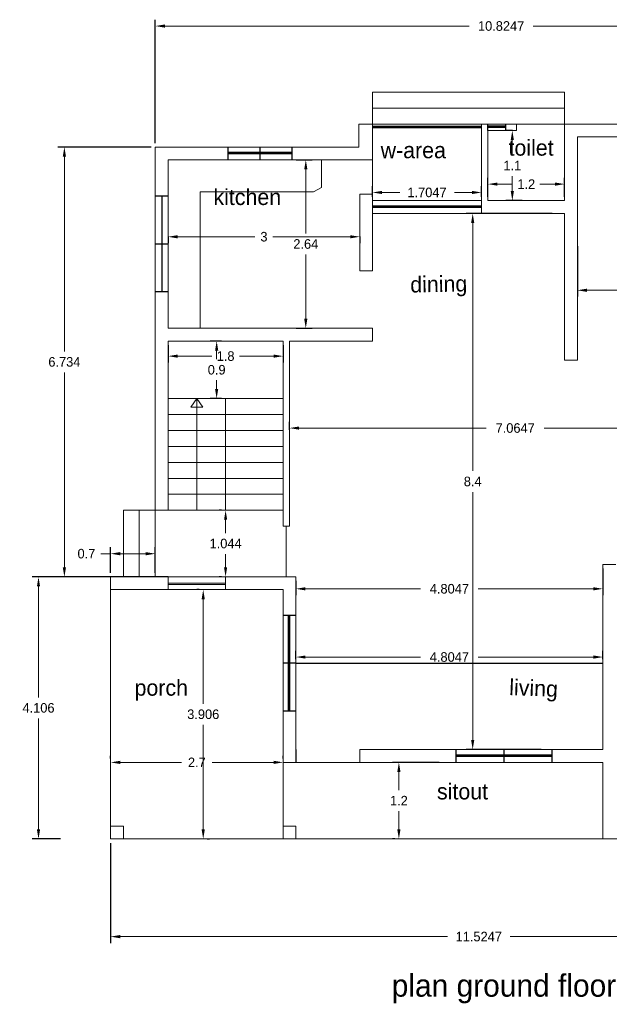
# Model space of a CAD drawing. Header units: inches. Extents: x -100 to 1476, y -184 to 112.
# Tile 26 of 36: x 313 to 322, y -16 to -1. Entities that reach past the tile are written whole.
import ezdxf

# ---------------------------------------------------------------- set-up
doc = ezdxf.new("R2010")
doc.units = ezdxf.units.IN
doc.header["$MEASUREMENT"] = 0
doc.header["$PDMODE"] = 66
doc.dimstyles.get("Standard").update_dxf_attribs({"dimtxt": 0.15, "dimasz": 0.15, "dimexe": 0.1, "dimexo": 0.0625, "dimgap": 0.09, "dimtad": 0, "dimtih": 1, "dimtoh": 1, "dimdec": 4, "dimdsep": 46, "dimtxsty": 'Standard', "dimcen": 0.09, "dimadec": 0, "dimazin": 0, "dimtfac": 1, "dimtdec": 4, "dimtofl": 0, "dimtmove": 0, "dimatfit": 3, "dimfxl": 0, "dimtolj": 1, "dimtzin": 0, "dimlwd": 15, "dimarcsym": 0})

# ---------------------------------------------------------------- blocks, each defined once
blk = doc.blocks.new('*D214')
at = {"color": 0, "linetype": 'ByBlock', "lineweight": -2, "ltscale": 0.0008, "transparency": 16777216}
for p, q in [((314.248, -13.869), (314.248, -15.436)), ((325.773, -13.869), (325.773, -15.436))]:
    blk.add_line(p, q, dxfattribs=at)
at = {"color": 0, "linetype": 'ByBlock', "lineweight": 15, "ltscale": 0.0008, "transparency": 16777216}
for p, q in [((314.398, -15.336), (319.52, -15.336)), ((325.623, -15.336), (320.5, -15.336))]:
    blk.add_line(p, q, dxfattribs=at)
at = {"color": 0, "linetype": 'ByBlock', "ltscale": 0.0008, "transparency": 16777216}
for points in [[(314.398, -15.311), (314.398, -15.361), (314.248, -15.336)], [(325.623, -15.311), (325.623, -15.361), (325.773, -15.336)]]:
    blk.add_solid(points, dxfattribs=at)
at = {"layer": 'Defpoints', "color": 0, "linetype": 'ByBlock', "ltscale": 0.0008, "transparency": 16777216}
for p in [(314.248, -13.806), (325.773, -13.806), (314.248, -15.336)]:
    blk.add_point(p, dxfattribs=at)
at = {"color": 0, "linetype": 'ByBlock', "lineweight": 20, "ltscale": 0.0008, "transparency": 16777216, "insert": (320.01, -15.336), "char_height": 0.15, "attachment_point": 5}
blk.add_mtext('\\A1;11.5247', dxfattribs=at)
blk = doc.blocks.new('*D215')
at = {"color": 0, "linetype": 'ByBlock', "lineweight": -2, "ltscale": 0.0008, "transparency": 16777216}
for p, q in [((321.953, -9.569), (321.953, -9.987)), ((317.148, -9.763), (317.148, -9.987))]:
    blk.add_line(p, q, dxfattribs=at)
at = {"color": 0, "linetype": 'ByBlock', "lineweight": 15, "ltscale": 0.0008, "transparency": 16777216}
for p, q in [((317.298, -9.887), (319.098, -9.887)), ((321.803, -9.887), (320.003, -9.887))]:
    blk.add_line(p, q, dxfattribs=at)
at = {"color": 0, "linetype": 'ByBlock', "ltscale": 0.0008, "transparency": 16777216}
for points in [[(317.298, -9.862), (317.298, -9.912), (317.148, -9.887)], [(321.803, -9.862), (321.803, -9.912), (321.953, -9.887)]]:
    blk.add_solid(points, dxfattribs=at)
at = {"layer": 'Defpoints', "color": 0, "linetype": 'ByBlock', "ltscale": 0.0008, "transparency": 16777216}
for p in [(321.953, -9.506), (317.148, -9.7), (317.148, -9.887)]:
    blk.add_point(p, dxfattribs=at)
at = {"color": 0, "linetype": 'ByBlock', "lineweight": 20, "ltscale": 0.0008, "transparency": 16777216, "insert": (319.55, -9.887), "char_height": 0.15, "attachment_point": 5}
blk.add_mtext('\\A1;4.8047', dxfattribs=at)
blk = doc.blocks.new('*D221')
at = {"color": 0, "linetype": 'ByBlock', "lineweight": -2, "ltscale": 0.0008, "transparency": 16777216}
for p, q in [((319.388, -12.606), (318.66, -12.606)), ((318.698, -13.806), (318.66, -13.806))]:
    blk.add_line(p, q, dxfattribs=at)
at = {"color": 0, "linetype": 'ByBlock', "lineweight": 15, "ltscale": 0.0008, "transparency": 16777216}
for p, q in [((318.76, -12.756), (318.76, -13.041)), ((318.76, -13.656), (318.76, -13.371))]:
    blk.add_line(p, q, dxfattribs=at)
at = {"color": 0, "linetype": 'ByBlock', "ltscale": 0.0008, "transparency": 16777216}
for points in [[(318.735, -12.756), (318.785, -12.756), (318.76, -12.606)], [(318.735, -13.656), (318.785, -13.656), (318.76, -13.806)]]:
    blk.add_solid(points, dxfattribs=at)
at = {"layer": 'Defpoints', "color": 0, "linetype": 'ByBlock', "ltscale": 0.0008, "transparency": 16777216}
for p in [(319.45, -12.606), (318.76, -13.806), (318.76, -13.806)]:
    blk.add_point(p, dxfattribs=at)
at = {"color": 0, "linetype": 'ByBlock', "lineweight": 20, "ltscale": 0.0008, "transparency": 16777216, "insert": (318.76, -13.206), "char_height": 0.15, "attachment_point": 5}
blk.add_mtext('\\A1;1.2', dxfattribs=at)
blk = doc.blocks.new('*D222')
at = {"color": 0, "linetype": 'ByBlock', "lineweight": -2, "ltscale": 0.0008, "transparency": 16777216}
for p, q in [((315.635, -9.9), (315.598, -9.9)), ((315.76, -13.806), (315.798, -13.806))]:
    blk.add_line(p, q, dxfattribs=at)
at = {"color": 0, "linetype": 'ByBlock', "lineweight": 15, "ltscale": 0.0008, "transparency": 16777216}
for p, q in [((315.698, -10.05), (315.698, -11.688)), ((315.698, -13.656), (315.698, -12.018))]:
    blk.add_line(p, q, dxfattribs=at)
at = {"color": 0, "linetype": 'ByBlock', "ltscale": 0.0008, "transparency": 16777216}
for points in [[(315.673, -10.05), (315.723, -10.05), (315.698, -9.9)], [(315.673, -13.656), (315.723, -13.656), (315.698, -13.806)]]:
    blk.add_solid(points, dxfattribs=at)
at = {"layer": 'Defpoints', "color": 0, "linetype": 'ByBlock', "ltscale": 0.0008, "transparency": 16777216}
for p in [(315.698, -9.9), (315.698, -13.806), (315.698, -13.806)]:
    blk.add_point(p, dxfattribs=at)
at = {"color": 0, "linetype": 'ByBlock', "lineweight": 20, "ltscale": 0.0008, "transparency": 16777216, "insert": (315.698, -11.853), "char_height": 0.15, "attachment_point": 5}
blk.add_mtext('\\A1;3.906', dxfattribs=at)
blk = doc.blocks.new('*D223')
at = {"color": 0, "linetype": 'ByBlock', "lineweight": -2, "ltscale": 0.0008, "transparency": 16777216}
for p, q in [((321.159, -4.006), (319.815, -4.006)), ((320.988, -12.406), (319.815, -12.406))]:
    blk.add_line(p, q, dxfattribs=at)
at = {"color": 0, "linetype": 'ByBlock', "lineweight": 15, "ltscale": 0.0008, "transparency": 16777216}
for p, q in [((319.915, -4.156), (319.915, -8.041)), ((319.915, -12.256), (319.915, -8.371))]:
    blk.add_line(p, q, dxfattribs=at)
at = {"color": 0, "linetype": 'ByBlock', "ltscale": 0.0008, "transparency": 16777216}
for points in [[(319.89, -4.156), (319.94, -4.156), (319.915, -4.006)], [(319.89, -12.256), (319.94, -12.256), (319.915, -12.406)]]:
    blk.add_solid(points, dxfattribs=at)
at = {"layer": 'Defpoints', "color": 0, "linetype": 'ByBlock', "ltscale": 0.0008, "transparency": 16777216}
for p in [(321.221, -4.006), (319.915, -12.406), (321.05, -12.406)]:
    blk.add_point(p, dxfattribs=at)
at = {"color": 0, "linetype": 'ByBlock', "lineweight": 20, "ltscale": 0.0008, "transparency": 16777216, "insert": (319.915, -8.206), "char_height": 0.15, "attachment_point": 5}
blk.add_mtext('\\A1;8.4', dxfattribs=at)
blk = doc.blocks.new('*D224')
at = {"color": 0, "linetype": 'ByBlock', "lineweight": -2, "ltscale": 0.0008, "transparency": 16777216}
for p, q in [((321.553, -4.519), (321.553, -5.31)), ((325.573, -4.519), (325.573, -5.31))]:
    blk.add_line(p, q, dxfattribs=at)
at = {"color": 0, "linetype": 'ByBlock', "lineweight": 15, "ltscale": 0.0008, "transparency": 16777216}
for p, q in [((321.703, -5.21), (323.26, -5.21)), ((325.423, -5.21), (323.865, -5.21))]:
    blk.add_line(p, q, dxfattribs=at)
at = {"color": 0, "linetype": 'ByBlock', "ltscale": 0.0008, "transparency": 16777216}
for points in [[(321.703, -5.185), (321.703, -5.235), (321.553, -5.21)], [(325.423, -5.185), (325.423, -5.235), (325.573, -5.21)]]:
    blk.add_solid(points, dxfattribs=at)
at = {"layer": 'Defpoints', "color": 0, "linetype": 'ByBlock', "ltscale": 0.0008, "transparency": 16777216}
for p in [(321.553, -4.456), (325.573, -4.456), (325.573, -5.21)]:
    blk.add_point(p, dxfattribs=at)
at = {"color": 0, "linetype": 'ByBlock', "lineweight": 20, "ltscale": 0.0008, "transparency": 16777216, "insert": (323.563, -5.21), "char_height": 0.15, "attachment_point": 5}
blk.add_mtext('\\A1;4.02', dxfattribs=at)
blk = doc.blocks.new('*D225')
at = {"color": 0, "linetype": 'ByBlock', "lineweight": -2, "ltscale": 0.0008, "transparency": 16777216}
for p, q in [((320.54, -2.706), (320.435, -2.706)), ((320.69, -3.806), (320.435, -3.806))]:
    blk.add_line(p, q, dxfattribs=at)
at = {"color": 0, "linetype": 'ByBlock', "lineweight": 15, "ltscale": 0.0008, "transparency": 16777216}
for p, q in [((320.535, -2.856), (320.535, -3.091)), ((320.535, -3.656), (320.535, -3.421))]:
    blk.add_line(p, q, dxfattribs=at)
at = {"color": 0, "linetype": 'ByBlock', "lineweight": 18, "ltscale": 3, "transparency": 16777216}
for points in [[(320.56, -2.856), (320.51, -2.856), (320.535, -2.706)], [(320.51, -3.656), (320.56, -3.656), (320.535, -3.806)]]:
    blk.add_solid(points, dxfattribs=at)
at = {"layer": 'Defpoints', "color": 0, "linetype": 'ByBlock', "lineweight": 18, "transparency": 16777216}
for p in [(320.535, -2.706), (320.603, -2.706), (320.753, -3.806)]:
    blk.add_point(p, dxfattribs=at)
at = {"color": 0, "linetype": 'ByBlock', "lineweight": 20, "ltscale": 3, "transparency": 16777216, "insert": (320.535, -3.256), "char_height": 0.15, "attachment_point": 5}
blk.add_mtext('\\A1;1.1', dxfattribs=at)
blk = doc.blocks.new('*D226')
at = {"color": 0, "linetype": 'ByBlock', "lineweight": -2, "ltscale": 0.0008, "transparency": 16777216}
for p, q in [((320.153, -3.744), (320.153, -3.447)), ((321.353, -3.744), (321.353, -3.447))]:
    blk.add_line(p, q, dxfattribs=at)
at = {"color": 0, "linetype": 'ByBlock', "lineweight": 15, "ltscale": 0.0008, "transparency": 16777216}
for p, q in [((320.303, -3.547), (320.538, -3.547)), ((321.203, -3.547), (320.968, -3.547))]:
    blk.add_line(p, q, dxfattribs=at)
at = {"color": 0, "linetype": 'ByBlock', "ltscale": 0.0008, "transparency": 16777216}
for points in [[(320.303, -3.522), (320.303, -3.572), (320.153, -3.547)], [(321.203, -3.522), (321.203, -3.572), (321.353, -3.547)]]:
    blk.add_solid(points, dxfattribs=at)
at = {"layer": 'Defpoints', "color": 0, "linetype": 'ByBlock', "ltscale": 0.0008, "transparency": 16777216}
for p in [(321.353, -3.547), (320.153, -3.806), (321.353, -3.806)]:
    blk.add_point(p, dxfattribs=at)
at = {"color": 0, "linetype": 'ByBlock', "lineweight": 20, "ltscale": 0.0008, "transparency": 16777216, "insert": (320.753, -3.547), "char_height": 0.15, "attachment_point": 5}
blk.add_mtext('\\A1;1.2', dxfattribs=at)
blk = doc.blocks.new('*D228')
at = {"color": 0, "linetype": 'ByBlock', "lineweight": -2, "ltscale": 0.0008, "transparency": 16777216}
for p, q in [((314.948, -2.904), (314.948, -0.971)), ((325.773, -2.904), (325.773, -0.971))]:
    blk.add_line(p, q, dxfattribs=at)
at = {"color": 0, "linetype": 'ByBlock', "lineweight": 15, "ltscale": 0.0008, "transparency": 16777216}
for p, q in [((315.098, -1.071), (319.858, -1.071)), ((325.623, -1.071), (320.863, -1.071))]:
    blk.add_line(p, q, dxfattribs=at)
at = {"color": 0, "linetype": 'ByBlock', "lineweight": 18, "ltscale": 0.0008, "transparency": 16777216}
for points in [[(315.098, -1.046), (315.098, -1.096), (314.948, -1.071)], [(325.623, -1.096), (325.623, -1.046), (325.773, -1.071)]]:
    blk.add_solid(points, dxfattribs=at)
at = {"layer": 'Defpoints', "color": 0, "linetype": 'ByBlock', "lineweight": 18, "transparency": 16777216}
for p in [(325.773, -1.071), (314.948, -2.966), (325.773, -2.966)]:
    blk.add_point(p, dxfattribs=at)
at = {"color": 0, "linetype": 'ByBlock', "ltscale": 0.0008, "transparency": 16777216, "insert": (320.36, -1.071), "char_height": 0.15, "attachment_point": 5}
blk.add_mtext('\\A1;10.8247', dxfattribs=at)
blk = doc.blocks.new('*D229')
at = {"color": 0, "linetype": 'ByBlock', "lineweight": -2, "ltscale": 0.0008, "transparency": 16777216}
for p, q in [((314.248, -9.638), (314.248, -9.237)), ((314.948, -9.638), (314.948, -9.237))]:
    blk.add_line(p, q, dxfattribs=at)
at = {"color": 0, "linetype": 'ByBlock', "lineweight": 15, "ltscale": 0.0008, "transparency": 16777216}
for p, q in [((314.248, -9.337), (314.098, -9.337)), ((314.798, -9.337), (314.398, -9.337))]:
    blk.add_line(p, q, dxfattribs=at)
at = {"color": 0, "linetype": 'ByBlock', "ltscale": 0.0008, "transparency": 16777216}
for points in [[(314.398, -9.312), (314.398, -9.362), (314.248, -9.337)], [(314.798, -9.312), (314.798, -9.362), (314.948, -9.337)]]:
    blk.add_solid(points, dxfattribs=at)
at = {"layer": 'Defpoints', "color": 0, "linetype": 'ByBlock', "ltscale": 0.0008, "transparency": 16777216}
for p in [(314.248, -9.337), (314.248, -9.7), (314.948, -9.7)]:
    blk.add_point(p, dxfattribs=at)
at = {"color": 0, "linetype": 'ByBlock', "ltscale": 0.0008, "transparency": 16777216, "insert": (313.87, -9.337), "char_height": 0.15, "attachment_point": 5}
blk.add_mtext('\\A1;0.7', dxfattribs=at)
blk = doc.blocks.new('*D232')
at = {"color": 0, "linetype": 'ByBlock', "lineweight": -2, "ltscale": 0.0008, "transparency": 16777216}
for p, q in [((315.985, -6.006), (315.808, -6.006)), ((315.985, -6.906), (315.808, -6.906))]:
    blk.add_line(p, q, dxfattribs=at)
at = {"color": 0, "linetype": 'ByBlock', "lineweight": 15, "ltscale": 0.0008, "transparency": 16777216}
for p, q in [((315.908, -6.156), (315.908, -6.291)), ((315.908, -6.756), (315.908, -6.621))]:
    blk.add_line(p, q, dxfattribs=at)
at = {"color": 0, "linetype": 'ByBlock', "lineweight": 18, "ltscale": 0.0008, "transparency": 16777216}
for points in [[(315.933, -6.156), (315.883, -6.156), (315.908, -6.006)], [(315.883, -6.756), (315.933, -6.756), (315.908, -6.906)]]:
    blk.add_solid(points, dxfattribs=at)
at = {"layer": 'Defpoints', "color": 0, "linetype": 'ByBlock', "lineweight": 18, "transparency": 16777216}
for p in [(315.908, -6.006), (316.048, -6.006), (316.048, -6.906)]:
    blk.add_point(p, dxfattribs=at)
at = {"color": 0, "linetype": 'ByBlock', "ltscale": 0.0008, "transparency": 16777216, "insert": (315.908, -6.456), "char_height": 0.15, "attachment_point": 5}
blk.add_mtext('\\A1;0.9', dxfattribs=at)
blk = doc.blocks.new('*D233')
at = {"color": 0, "linetype": 'ByBlock', "lineweight": -2, "ltscale": 0.0008, "transparency": 16777216}
for p, q in [((315.985, -8.656), (315.948, -8.656)), ((315.985, -9.7), (315.948, -9.7))]:
    blk.add_line(p, q, dxfattribs=at)
at = {"color": 0, "linetype": 'ByBlock', "lineweight": 15, "ltscale": 0.0008, "transparency": 16777216}
for p, q in [((316.048, -8.806), (316.048, -9.013)), ((316.048, -9.55), (316.048, -9.343))]:
    blk.add_line(p, q, dxfattribs=at)
at = {"color": 0, "linetype": 'ByBlock', "ltscale": 0.0008, "transparency": 16777216}
for points in [[(316.023, -8.806), (316.073, -8.806), (316.048, -8.656)], [(316.023, -9.55), (316.073, -9.55), (316.048, -9.7)]]:
    blk.add_solid(points, dxfattribs=at)
at = {"layer": 'Defpoints', "color": 0, "linetype": 'ByBlock', "ltscale": 0.0008, "transparency": 16777216}
for p in [(316.048, -8.656), (316.048, -9.7), (316.048, -9.7)]:
    blk.add_point(p, dxfattribs=at)
at = {"color": 0, "linetype": 'ByBlock', "ltscale": 0.0008, "transparency": 16777216, "insert": (316.048, -9.178), "char_height": 0.15, "attachment_point": 5}
blk.add_mtext('\\A1;1.044', dxfattribs=at)
blk = doc.blocks.new('*D234')
at = {"color": 0, "linetype": 'ByBlock', "lineweight": -2, "ltscale": 0.0008, "transparency": 16777216}
for p, q in [((317.148, -10.991), (317.148, -10.856)), ((321.953, -10.991), (321.953, -10.856))]:
    blk.add_line(p, q, dxfattribs=at)
at = {"color": 0, "linetype": 'ByBlock', "lineweight": 15, "ltscale": 0.0008, "transparency": 16777216}
for p, q in [((317.298, -10.956), (319.098, -10.956)), ((321.803, -10.956), (320.003, -10.956))]:
    blk.add_line(p, q, dxfattribs=at)
at = {"color": 0, "linetype": 'ByBlock', "ltscale": 0.0008, "transparency": 16777216}
for points in [[(317.298, -10.931), (317.298, -10.981), (317.148, -10.956)], [(321.803, -10.931), (321.803, -10.981), (321.953, -10.956)]]:
    blk.add_solid(points, dxfattribs=at)
at = {"layer": 'Defpoints', "color": 0, "linetype": 'ByBlock', "ltscale": 0.0008, "transparency": 16777216}
for p in [(317.148, -11.053), (321.953, -10.956), (321.953, -11.053)]:
    blk.add_point(p, dxfattribs=at)
at = {"color": 0, "linetype": 'ByBlock', "ltscale": 0.0008, "transparency": 16777216, "insert": (319.55, -10.956), "char_height": 0.15, "attachment_point": 5}
blk.add_mtext('\\A1;4.8047', dxfattribs=at)
blk = doc.blocks.new('*D235')
at = {"color": 0, "linetype": 'ByBlock', "lineweight": -2, "ltscale": 0.0008, "transparency": 16777216}
for p, q in [((314.248, -12.544), (314.248, -12.506)), ((316.948, -12.544), (316.948, -12.506))]:
    blk.add_line(p, q, dxfattribs=at)
at = {"color": 0, "linetype": 'ByBlock', "lineweight": 15, "ltscale": 0.0008, "transparency": 16777216}
for p, q in [((314.398, -12.606), (315.358, -12.606)), ((316.798, -12.606), (315.838, -12.606))]:
    blk.add_line(p, q, dxfattribs=at)
at = {"color": 0, "linetype": 'ByBlock', "ltscale": 0.0008, "transparency": 16777216}
for points in [[(314.398, -12.581), (314.398, -12.631), (314.248, -12.606)], [(316.798, -12.581), (316.798, -12.631), (316.948, -12.606)]]:
    blk.add_solid(points, dxfattribs=at)
at = {"layer": 'Defpoints', "color": 0, "linetype": 'ByBlock', "ltscale": 0.0008, "transparency": 16777216}
for p in [(314.248, -12.606), (314.248, -12.606), (316.948, -12.606)]:
    blk.add_point(p, dxfattribs=at)
at = {"color": 0, "linetype": 'ByBlock', "ltscale": 0.0008, "transparency": 16777216, "insert": (315.598, -12.606), "char_height": 0.15, "attachment_point": 5}
blk.add_mtext('\\A1;2.7', dxfattribs=at)
blk = doc.blocks.new('*D333')
at = {"color": 0, "linetype": 'ByBlock', "lineweight": -2, "ltscale": 0.0008, "transparency": 16777216}
for p, q in [((315.148, -6.069), (315.148, -6.342)), ((316.948, -6.069), (316.948, -6.342))]:
    blk.add_line(p, q, dxfattribs=at)
at = {"color": 0, "linetype": 'ByBlock', "lineweight": 15, "ltscale": 0.0008, "transparency": 16777216}
for p, q in [((315.298, -6.242), (315.833, -6.242)), ((316.798, -6.242), (316.263, -6.242))]:
    blk.add_line(p, q, dxfattribs=at)
at = {"color": 0, "linetype": 'ByBlock', "lineweight": 18, "ltscale": 0.0008, "transparency": 16777216}
for points in [[(315.298, -6.217), (315.298, -6.267), (315.148, -6.242)], [(316.798, -6.267), (316.798, -6.217), (316.948, -6.242)]]:
    blk.add_solid(points, dxfattribs=at)
at = {"layer": 'Defpoints', "color": 0, "linetype": 'ByBlock', "lineweight": 18, "transparency": 16777216}
for p in [(315.148, -6.006), (316.948, -6.006), (315.148, -6.242)]:
    blk.add_point(p, dxfattribs=at)
at = {"color": 0, "linetype": 'ByBlock', "lineweight": 18, "ltscale": 0.0008, "transparency": 16777216, "insert": (316.048, -6.242), "char_height": 0.15, "attachment_point": 5}
blk.add_mtext('\\A1;1.8', dxfattribs=at)
blk = doc.blocks.new('*D334')
at = {"color": 0, "linetype": 'ByBlock', "lineweight": -2, "ltscale": 0.0008, "transparency": 16777216}
for p, q in [((317.048, -7.394), (317.048, -7.269)), ((324.113, -7.394), (324.113, -7.269))]:
    blk.add_line(p, q, dxfattribs=at)
at = {"color": 0, "linetype": 'ByBlock', "lineweight": 15, "ltscale": 0.0008, "transparency": 16777216}
for p, q in [((317.198, -7.369), (320.128, -7.369)), ((323.963, -7.369), (321.033, -7.369))]:
    blk.add_line(p, q, dxfattribs=at)
at = {"color": 0, "linetype": 'ByBlock', "lineweight": 18, "ltscale": 3, "transparency": 16777216}
for points in [[(317.198, -7.344), (317.198, -7.394), (317.048, -7.369)], [(323.963, -7.394), (323.963, -7.344), (324.113, -7.369)]]:
    blk.add_solid(points, dxfattribs=at)
at = {"layer": 'Defpoints', "color": 0, "linetype": 'ByBlock', "lineweight": 18, "transparency": 16777216}
for p in [(324.113, -7.369), (317.048, -7.456), (324.113, -7.456)]:
    blk.add_point(p, dxfattribs=at)
at = {"color": 0, "linetype": 'ByBlock', "lineweight": 18, "ltscale": 3, "transparency": 16777216, "insert": (320.58, -7.369), "char_height": 0.15, "attachment_point": 5}
blk.add_mtext('\\A1;7.0647', dxfattribs=at)
blk = doc.blocks.new('*D344')
at = {"color": 0, "linetype": 'ByBlock', "lineweight": -2, "ltscale": 0.0008, "transparency": 16777216}
for p, q in [((314.885, -2.966), (313.425, -2.966)), ((315.085, -9.7), (313.425, -9.7))]:
    blk.add_line(p, q, dxfattribs=at)
at = {"color": 0, "linetype": 'ByBlock', "lineweight": 15, "ltscale": 0.0008, "transparency": 16777216}
for p, q in [((313.525, -3.116), (313.525, -6.168)), ((313.525, -9.55), (313.525, -6.498))]:
    blk.add_line(p, q, dxfattribs=at)
at = {"color": 0, "linetype": 'ByBlock', "lineweight": 18, "ltscale": 0.0008, "transparency": 16777216}
for points in [[(313.55, -3.116), (313.5, -3.116), (313.525, -2.966)], [(313.5, -9.55), (313.55, -9.55), (313.525, -9.7)]]:
    blk.add_solid(points, dxfattribs=at)
at = {"layer": 'Defpoints', "color": 0, "linetype": 'ByBlock', "lineweight": 18, "transparency": 16777216}
for p in [(314.948, -2.966), (313.525, -9.7), (315.148, -9.7)]:
    blk.add_point(p, dxfattribs=at)
at = {"color": 0, "linetype": 'ByBlock', "lineweight": 18, "ltscale": 0.0008, "transparency": 16777216, "insert": (313.525, -6.333), "char_height": 0.15, "attachment_point": 5}
blk.add_mtext('\\A1;6.734', dxfattribs=at)
blk = doc.blocks.new('*D345')
at = {"color": 0, "linetype": 'ByBlock', "lineweight": -2, "ltscale": 0.0008, "transparency": 16777216}
for p, q in [((313.462, -9.7), (313.02, -9.7)), ((313.462, -13.806), (313.02, -13.806))]:
    blk.add_line(p, q, dxfattribs=at)
at = {"color": 0, "linetype": 'ByBlock', "lineweight": 15, "ltscale": 0.0008, "transparency": 16777216}
for p, q in [((313.12, -9.85), (313.12, -11.588)), ((313.12, -13.656), (313.12, -11.918))]:
    blk.add_line(p, q, dxfattribs=at)
at = {"color": 0, "linetype": 'ByBlock', "lineweight": 18, "ltscale": 0.0008, "transparency": 16777216}
for points in [[(313.145, -9.85), (313.095, -9.85), (313.12, -9.7)], [(313.095, -13.656), (313.145, -13.656), (313.12, -13.806)]]:
    blk.add_solid(points, dxfattribs=at)
at = {"layer": 'Defpoints', "color": 0, "linetype": 'ByBlock', "lineweight": 18, "transparency": 16777216}
for p in [(313.525, -9.7), (313.12, -13.806), (313.525, -13.806)]:
    blk.add_point(p, dxfattribs=at)
at = {"color": 0, "linetype": 'ByBlock', "lineweight": 18, "ltscale": 0.0008, "transparency": 16777216, "insert": (313.12, -11.753), "char_height": 0.15, "attachment_point": 5}
blk.add_mtext('\\A1;4.106', dxfattribs=at)
blk = doc.blocks.new('*D346')
at = {"color": 0, "linetype": 'ByBlock', "lineweight": -2, "ltscale": 0.0008, "transparency": 16777216}
for p, q in [((318.348, -3.744), (318.348, -3.578)), ((320.053, -3.744), (320.053, -3.578))]:
    blk.add_line(p, q, dxfattribs=at)
at = {"color": 0, "linetype": 'ByBlock', "lineweight": 15, "ltscale": 0.0008, "transparency": 16777216}
for p, q in [((318.498, -3.678), (318.773, -3.678)), ((319.903, -3.678), (319.628, -3.678))]:
    blk.add_line(p, q, dxfattribs=at)
at = {"color": 0, "linetype": 'ByBlock', "lineweight": 18, "ltscale": 0.0008, "transparency": 16777216}
for points in [[(318.498, -3.653), (318.498, -3.703), (318.348, -3.678)], [(319.903, -3.703), (319.903, -3.653), (320.053, -3.678)]]:
    blk.add_solid(points, dxfattribs=at)
at = {"layer": 'Defpoints', "color": 0, "linetype": 'ByBlock', "lineweight": 18, "transparency": 16777216}
for p in [(320.053, -3.678), (318.348, -3.806), (320.053, -3.806)]:
    blk.add_point(p, dxfattribs=at)
at = {"color": 0, "linetype": 'ByBlock', "lineweight": 18, "ltscale": 0.0008, "transparency": 16777216, "insert": (319.2, -3.678), "char_height": 0.15, "attachment_point": 5}
blk.add_mtext('\\A1;1.7047', dxfattribs=at)
blk = doc.blocks.new('*D348')
at = {"color": 0, "linetype": 'ByBlock', "lineweight": -2, "ltscale": 0.0008, "transparency": 16777216}
for p, q in [((315.148, -4.369), (315.148, -4.472)), ((318.148, -4.369), (318.148, -4.472))]:
    blk.add_line(p, q, dxfattribs=at)
at = {"color": 0, "linetype": 'ByBlock', "lineweight": 15, "ltscale": 0.0008, "transparency": 16777216}
for p, q in [((315.298, -4.372), (316.508, -4.372)), ((317.998, -4.372), (316.788, -4.372))]:
    blk.add_line(p, q, dxfattribs=at)
at = {"color": 0, "linetype": 'ByBlock', "lineweight": 18, "ltscale": 0.0008, "transparency": 16777216}
for points in [[(315.298, -4.347), (315.298, -4.397), (315.148, -4.372)], [(317.998, -4.397), (317.998, -4.347), (318.148, -4.372)]]:
    blk.add_solid(points, dxfattribs=at)
at = {"layer": 'Defpoints', "color": 0, "linetype": 'ByBlock', "lineweight": 18, "transparency": 16777216}
for p in [(315.148, -4.306), (318.148, -4.306), (315.148, -4.372)]:
    blk.add_point(p, dxfattribs=at)
at = {"color": 0, "linetype": 'ByBlock', "lineweight": 18, "ltscale": 0.0008, "transparency": 16777216, "insert": (316.648, -4.372), "char_height": 0.15, "attachment_point": 5}
blk.add_mtext('\\A1;3', dxfattribs=at)
blk = doc.blocks.new('*D349')
at = {"color": 0, "linetype": 'ByBlock', "lineweight": -2, "ltscale": 0.0008, "transparency": 16777216}
for p, q in [((317.15, -3.166), (317.403, -3.166)), ((317.15, -5.806), (317.403, -5.806))]:
    blk.add_line(p, q, dxfattribs=at)
at = {"color": 0, "linetype": 'ByBlock', "lineweight": 15, "ltscale": 0.0008, "transparency": 16777216}
for p, q in [((317.303, -3.316), (317.303, -4.321)), ((317.303, -5.656), (317.303, -4.651))]:
    blk.add_line(p, q, dxfattribs=at)
at = {"color": 0, "linetype": 'ByBlock', "lineweight": 18, "ltscale": 0.0008, "transparency": 16777216}
for points in [[(317.328, -3.316), (317.278, -3.316), (317.303, -3.166)], [(317.278, -5.656), (317.328, -5.656), (317.303, -5.806)]]:
    blk.add_solid(points, dxfattribs=at)
at = {"layer": 'Defpoints', "color": 0, "linetype": 'ByBlock', "lineweight": 18, "transparency": 16777216}
for p in [(317.088, -3.166), (317.088, -5.806), (317.303, -5.806)]:
    blk.add_point(p, dxfattribs=at)
at = {"color": 0, "linetype": 'ByBlock', "lineweight": 18, "ltscale": 0.0008, "transparency": 16777216, "insert": (317.303, -4.486), "char_height": 0.15, "attachment_point": 5}
blk.add_mtext('\\A1;2.64', dxfattribs=at)

msp = doc.modelspace()

# ---------------------------------------------------------------- linework, layer by layer
at = {"color": 0, "linetype": 'ByBlock', "lineweight": 20, "ltscale": 0.0008}
for p, q in [((318.34786, -2.10626), (318.34786, -3.80626)), ((324.39254, -2.60626), (318.13481, -2.60626)), ((320.05254, -2.60626), (320.05254, -3.80626)), ((320.60254, -2.60626), (320.60254, -2.70626)), ((321.35254, -2.60626), (321.35254, -3.80626)), ((320.15254, -2.70626), (320.15254, -3.80626)), ((320.15254, -2.70626), (320.60254, -2.70626)), ((325.55254, -2.80626), (321.55254, -2.80626)), ((321.55254, -2.80626), (321.55254, -6.10626)), ((314.94786, -2.96626), (314.94786, -9.70028)), ((318.13481, -2.96626), (314.94786, -2.96626)), ((315.14786, -3.16626), (315.14786, -5.80626)), ((318.34786, -3.16626), (315.14786, -3.16626)), ((315.64786, -3.66626), (315.64786, -5.80626)), ((317.4232, -3.66626), (315.64786, -3.66626)), ((318.14786, -3.70626), (318.14786, -4.90626)), ((318.14786, -3.70626), (318.34786, -3.70626)), ((318.34786, -3.80626), (318.34786, -4.00626)), ((320.05254, -3.80626), (318.34786, -3.80626)), ((320.05254, -3.80626), (320.05254, -4.00626)), ((321.35254, -3.80626), (320.15254, -3.80626)), ((320.25254, -3.80626), (320.15254, -3.80626)), ((320.37254, -3.80626), (320.15254, -3.80626)), ((321.35254, -4.00626), (318.34786, -4.00626)), ((318.34786, -4.00626), (318.34786, -4.90626)), ((321.35254, -4.00626), (321.35254, -6.30626)), ((318.34786, -4.90626), (318.14786, -4.90626)), ((318.34786, -5.80626), (315.14786, -5.80626)), ((318.34786, -5.80626), (318.34786, -6.00626)), ((315.14786, -6.00626), (315.14786, -8.65626)), ((316.94786, -6.00626), (315.14786, -6.00626)), ((316.94786, -6.00626), (316.94786, -8.90626)), ((318.34786, -6.00626), (317.04786, -6.00626)), ((317.04786, -6.00626), (317.04786, -8.90626)), ((321.55254, -6.10626), (321.55254, -6.30626)), ((321.55254, -6.30626), (321.35254, -6.30626)), ((316.94786, -6.90626), (315.14786, -6.90626)), ((315.50218, -7.0433), (315.59786, -6.90626)), ((315.59786, -6.90626), (315.59786, -8.65626)), ((315.59786, -6.90626), (315.69213, -7.0433)), ((316.04786, -6.90626), (316.04786, -8.65626)), ((315.69213, -7.0433), (315.50218, -7.0433)), ((316.94786, -7.15626), (315.14786, -7.15626)), ((316.94786, -7.40626), (315.14786, -7.40626)), ((316.94786, -7.65626), (315.14786, -7.65626)), ((316.94786, -7.90626), (315.14786, -7.90626)), ((316.94786, -8.15626), (315.14786, -8.15626)), ((316.94786, -8.40626), (315.14786, -8.40626)), ((316.94786, -8.65626), (314.94786, -8.65626)), ((316.94786, -8.90626), (317.04786, -8.90626)), ((321.95254, -9.50626), (321.95254, -12.40626)), ((322.15254, -9.50626), (321.95254, -9.50626)), ((314.24786, -9.70028), (314.94786, -9.70028)), ((314.24786, -9.70028), (314.24786, -13.80626)), ((316.94786, -9.70028), (315.14786, -9.70028)), ((315.14786, -9.70028), (315.14786, -9.90028)), ((316.04786, -9.70028), (316.04786, -9.90028)), ((316.94786, -9.70028), (317.09786, -9.70028)), ((317.14786, -9.70028), (317.04786, -9.70028)), ((317.14786, -9.70028), (317.14786, -12.40626)), ((316.04786, -9.80028), (315.14786, -9.80028)), ((316.04786, -9.82028), (315.14786, -9.82028)), ((314.44786, -9.90028), (314.24786, -9.90028)), ((314.44786, -9.90028), (316.94786, -9.90028)), ((316.94786, -9.90028), (316.94786, -13.60626)), ((321.95254, -12.40626), (318.14786, -12.40626)), ((318.14786, -12.40626), (318.14786, -12.60626)), ((321.95254, -12.60626), (316.94786, -12.60626)), ((321.95254, -12.60626), (321.95254, -13.80626)), ((314.44786, -13.60626), (314.24786, -13.60626)), ((314.44786, -13.60626), (314.44786, -13.80626)), ((316.94786, -13.60626), (316.94786, -13.80626)), ((317.14786, -13.60626), (316.94786, -13.60626)), ((317.14786, -13.60626), (317.14786, -13.80626)), ((314.44786, -13.80626), (314.24786, -13.80626)), ((316.94786, -13.80626), (314.44786, -13.80626)), ((325.77254, -13.80626), (316.94786, -13.80626)), ((319.3602, -13.80626), (318.3602, -13.80626))]:
    msp.add_line(p, q, dxfattribs=at)
at = {"color": 0, "linetype": 'ByBlock', "lineweight": 18, "ltscale": 0.0008}
for p, q in [((318.34786, -2.10626), (321.35254, -2.10626)), ((321.35254, -2.10626), (321.35254, -2.60626)), ((318.34786, -2.35626), (321.35254, -2.35626)), ((320.60254, -2.35626), (320.60254, -2.35626)), ((318.13481, -2.96626), (318.13481, -2.60626)), ((314.94786, -8.65626), (314.44786, -8.65626)), ((314.44786, -8.65626), (314.44786, -9.70028)), ((314.69786, -8.65626), (314.69786, -9.70028)), ((316.99786, -8.90626), (316.99786, -9.70028))]:
    msp.add_line(p, q, dxfattribs=at)
at = {"color": 3, "linetype": 'ByBlock', "ltscale": 0.0008}
for p, q in [((320.15254, -2.70626), (320.15254, -2.60626)), ((320.43504, -2.70626), (320.43504, -2.60626)), ((318.34786, -2.63886), (320.05254, -2.63886)), ((318.34786, -2.65886), (320.05254, -2.65886)), ((320.15254, -2.63626), (320.43504, -2.63626)), ((320.15254, -2.65626), (320.43504, -2.65626)), ((316.08786, -3.16626), (316.08786, -2.96626)), ((316.08786, -3.04626), (317.08786, -3.04626)), ((316.08786, -3.06626), (317.08786, -3.06626)), ((316.58786, -3.16626), (316.58786, -2.96626)), ((317.08786, -3.16626), (317.08786, -2.96626)), ((318.34786, -3.88626), (320.05254, -3.88626)), ((318.34786, -3.90626), (320.05254, -3.90626)), ((317.14786, -11.05327), (321.95254, -11.05327)), ((319.65124, -12.48626), (321.15124, -12.48626)), ((319.65124, -12.50626), (321.15124, -12.50626))]:
    msp.add_line(p, q, dxfattribs=at)
at = {"color": 4, "linetype": 'ByBlock', "lineweight": 18, "ltscale": 3}
for p, q in [((317.55114, -3.60148), (317.55114, -3.16626)), ((317.4232, -3.66626), (317.55114, -3.60148))]:
    msp.add_line(p, q, dxfattribs=at)
at = {"color": 0, "linetype": 'ByBlock', "ltscale": 0.0008}
for p, q in [((315.14786, -3.73626), (314.94786, -3.73626)), ((315.04786, -3.73626), (315.04786, -5.23626)), ((315.14786, -4.48626), (314.94786, -4.48626)), ((315.14786, -5.23626), (314.94786, -5.23626)), ((315.14786, -9.70028), (314.94786, -9.70028)), ((317.14786, -10.30327), (316.94786, -10.30327)), ((317.02786, -10.30327), (317.02786, -11.80327)), ((317.04786, -10.30327), (317.04786, -11.80327)), ((317.14786, -11.05327), (316.94786, -11.05327)), ((317.14786, -11.80327), (316.94786, -11.80327)), ((319.65124, -12.40626), (319.65124, -12.60626)), ((320.40124, -12.40626), (320.40124, -12.60626)), ((321.15124, -12.40626), (321.15124, -12.60626))]:
    msp.add_line(p, q, dxfattribs=at)
at = {"color": 1, "linetype": 'ByBlock', "ltscale": 0.0008}
msp.add_line((317.14786, -12.40626), (317.14786, -12.60626), dxfattribs=at)

# ---------------------------------------------------------------- texts
at = {"color": 3, "linetype": 'ByBlock', "lineweight": 20, "ltscale": 0.0008, "char_height": 0.25, "width": 1.4467724, "attachment_point": 1}
for s, insert in [('{\\fVani|b0|i0|c0|p34;toilet}', (320.47556, -2.8516)), ('{\\fVani|b0|i0|c0|p34;w-area}', (318.47441, -2.89156)), ('{\\fVani|b0|i0|c0|p34;kitchen}', (315.85757, -3.62461)), ('{\\fVani|b0|i0|c0|p34;porch}', (314.62307, -11.31127)), ('{\\fVani|b0|i0|c0|p34;sitout}', (319.35607, -12.93617))]:
    msp.add_mtext(s, dxfattribs=dict(at, insert=insert))
for s, insert, rotation in [('{\\fVani|b0|i0|c0|p34;dining}', (318.93496, -4.99583), 1.149693), ('{\\fVani|b0|i0|c0|p34;living}', (320.49267, -11.30191), 357.79481)]:
    msp.add_mtext(s, dxfattribs=dict(at, insert=insert, rotation=rotation))
at = {"color": 0, "linetype": 'ByBlock', "ltscale": 0.0008, "insert": (318.64774, -15.92662), "char_height": 0.35, "width": 5.6030207, "attachment_point": 1}
msp.add_mtext('{\\fVani|b0|i0|c0|p34;plan ground floor 123 m2}', dxfattribs=at)

# ---------------------------------------------------------------- dimensions: what is measured, and where the dimension line sits
at = {"color": 1, "linetype": 'ByBlock', "ltscale": 0.0008}
for base, p1, p2, picture, middle in [((325.77254, -1.07134), (314.94786, -2.96626), (325.77254, -2.96626), '*D228', (320.3602, -1.07134)), ((314.24786, -9.33671), (314.94786, -9.70028), (314.24786, -9.70028), '*D229', (313.87036, -9.33671)), ((321.95254, -10.95626), (317.14786, -11.05327), (321.95254, -11.05327), '*D234', (319.5502, -10.95626))]:
    dim = msp.add_linear_dim(base=base, p1=p1, p2=p2, dimstyle='Standard', dxfattribs=at)
    dim.commit()
    dim.dimension.update_dxf_attribs({"geometry": picture, "text_midpoint": middle})
at = {"color": 0, "linetype": 'ByBlock', "lineweight": 20, "ltscale": 0.0008}
for base, p1, p2, picture, middle in [((320.53504, -2.70626), (320.75254, -3.80626), (320.60254, -2.70626), '*D225', (320.53504, -3.25626)), ((319.91479, -12.40626), (321.2214, -4.00626), (321.0502, -12.40626), '*D223', (319.91479, -8.20626)), ((315.69786, -13.80626), (315.69786, -9.90028), (315.69786, -13.80626), '*D222', (315.69786, -11.85327)), ((318.7602, -13.80626), (319.4502, -12.60626), (318.7602, -13.80626), '*D221', (318.7602, -13.20626))]:
    dim = msp.add_linear_dim(base=base, p1=p1, p2=p2, angle=270, dimstyle='Standard', dxfattribs=at)
    dim.commit()
    dim.dimension.update_dxf_attribs({"geometry": picture, "text_midpoint": middle})
at = {"color": 0, "linetype": 'ByBlock', "lineweight": 18, "ltscale": 0.0008}
for base, p1, p2, picture, middle in [((313.52482, -9.70028), (314.94786, -2.96626), (315.14786, -9.70028), '*D344', (313.52482, -6.33327)), ((317.30323, -5.80626), (317.08786, -3.16626), (317.08786, -5.80626), '*D349', (317.30323, -4.48626)), ((313.12043, -13.80626), (313.52482, -9.70028), (313.52482, -13.80626), '*D345', (313.12043, -11.75327))]:
    dim = msp.add_linear_dim(base=base, p1=p1, p2=p2, angle=90, dimstyle='Standard', dxfattribs=at)
    dim.commit()
    dim.dimension.update_dxf_attribs({"geometry": picture, "text_midpoint": middle})
at = {"color": 0, "linetype": 'ByBlock', "lineweight": 20, "ltscale": 0.0008}
for base, p1, p2, picture, middle in [((321.35254, -3.54681), (320.15254, -3.80626), (321.35254, -3.80626), '*D226', (320.75254, -3.54681)), ((325.57254, -5.21), (321.55254, -4.45626), (325.57254, -4.45626), '*D224', (323.56254, -5.21)), ((317.14786, -9.88714), (321.95254, -9.50626), (317.14786, -9.70028), '*D215', (319.5502, -9.88714)), ((314.24786, -15.3362), (325.77254, -13.80626), (314.24786, -13.80626), '*D214', (320.0102, -15.3362))]:
    dim = msp.add_linear_dim(base=base, p1=p1, p2=p2, dimstyle='Standard', dxfattribs=at)
    dim.commit()
    dim.dimension.update_dxf_attribs({"geometry": picture, "text_midpoint": middle})
at = {"color": 0, "linetype": 'ByBlock', "lineweight": 18, "ltscale": 0.0008}
for base, p1, p2, picture, middle in [((320.05254, -3.67848), (318.34786, -3.80626), (320.05254, -3.80626), '*D346', (319.2002, -3.67848)), ((315.14786, -4.37207), (318.14786, -4.30626), (315.14786, -4.30626), '*D348', (316.64786, -4.37207)), ((315.14786, -6.2425), (316.94786, -6.00626), (315.14786, -6.00626), '*D333', (316.04786, -6.2425)), ((324.11254, -7.3693), (317.04786, -7.45626), (324.11254, -7.45626), '*D334', (320.5802, -7.3693))]:
    dim = msp.add_linear_dim(base=base, p1=p1, p2=p2, dimstyle='Standard', dxfattribs=at)
    dim.commit()
    dim.dimension.update_dxf_attribs({"geometry": picture, "text_midpoint": middle})
at = {"color": 1, "linetype": 'ByBlock', "ltscale": 0.0008}
for base, p1, p2, picture, middle in [((315.90767, -6.00626), (316.04786, -6.90626), (316.04786, -6.00626), '*D232', (315.90767, -6.45626)), ((316.04786, -9.70028), (316.04786, -8.65626), (316.04786, -9.70028), '*D233', (316.04786, -9.17827))]:
    dim = msp.add_linear_dim(base=base, p1=p1, p2=p2, angle=90, dimstyle='Standard', dxfattribs=at)
    dim.commit()
    dim.dimension.update_dxf_attribs({"geometry": picture, "text_midpoint": middle})
at = {"color": 3, "linetype": 'ByBlock', "ltscale": 0.0008}
dim = msp.add_linear_dim(base=(314.24786, -12.60626), p1=(316.94786, -12.60626), p2=(314.24786, -12.60626), dimstyle='Standard', dxfattribs=at)
dim.commit()
dim.dimension.update_dxf_attribs({"geometry": '*D235', "text_midpoint": (315.59786, -12.60626)})

doc.saveas('drawing.dxf')
